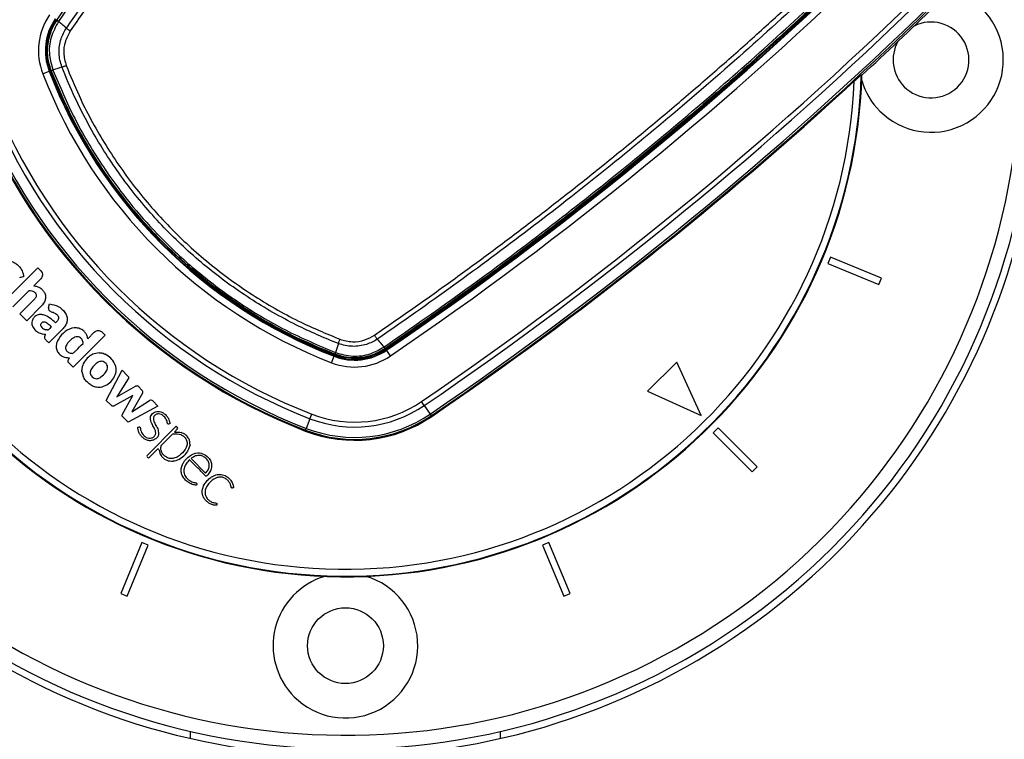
# Model space of a CAD drawing. Header units: millimetres. Extents: x 38476 to 443956, y 24059 to 406945.
# Tile 29 of 75: x 88360 to 95507, y 238027 to 243249. Entities that reach past the tile are written whole.
import ezdxf

# ---------------------------------------------------------------- set-up
doc = ezdxf.new("R2010")
doc.units = ezdxf.units.MM
doc.layers.add('COMPONENT_GEOMETRY', color=7, linetype='Continuous')
doc.styles.add('SLDTEXTSTYLE1', font='TXT', dxfattribs={"width": 0.75})
doc.dimstyles.new('SLDDIMSTYLE0', dxfattribs={"dimtxt": 2500, "dimasz": 165.1, "dimexe": 0, "dimexo": 0.0625, "dimgap": 625, "dimtad": 0, "dimtih": 1, "dimtoh": 1, "dimdec": 0, "dimlfac": 0.02, "dimrnd": 1e-09, "dimzin": 12, "dimdsep": 46, "dimtxsty": 'SLDTEXTSTYLE1', "dimsah": 1, "dimcen": 0.09, "dimadec": 0, "dimazin": 3, "dimtfac": 1, "dimtdec": 0, "dimtofl": 0, "dimtmove": 0, "dimatfit": 3, "dimfxl": 1, "dimfrac": 2, "dimtolj": 1, "dimtzin": 12, "dimarcsym": 0})

# ---------------------------------------------------------------- blocks, each defined once
blk = doc.blocks.new('_D_2')
at = {"layer": 'COMPONENT_GEOMETRY', "color": 7, "ltscale": 50}
for p, q in [((240160.5, 319828.1), (240160.5, 204975.3)), ((68024.7, 220333.8), (68024.7, 204975.3)), ((68024.7, 205134.1), (150398.2, 205134.1)), ((240160.5, 205134.1), (157787, 205134.1))]:
    blk.add_line(p, q, dxfattribs=at)
for points in [[(68024.7, 205134.1), (68189.8, 205108.7), (68189.8, 205159.5)], [(240160.5, 205134.1), (239995.4, 205159.5), (239995.4, 205108.7)]]:
    blk.add_solid(points, dxfattribs=at)
at = {"layer": 'COMPONENT_GEOMETRY', "color": 7, "ltscale": 50, "insert": (150398.2, 206372.4), "char_height": 2500, "attachment_point": 1, "style": 'SLDTEXTSTYLE1'}
blk.add_mtext('3443', dxfattribs=at)

msp = doc.modelspace()

# ---------------------------------------------------------------- linework, layer by layer
at = {"color": 7, "linetype": 'Continuous', "lineweight": 25, "ltscale": 50}
for p, q in [((88631.72, 243246.42), (88628.66, 243248.51)), ((88631.57, 243246.19), (88631.72, 243246.42)), ((88641.65, 243235.96), (88641.51, 243235.76)), ((88527.78, 242856.39), (88574.41, 242874.42)), ((88578.49, 242876), (88574.41, 242874.42)), ((88589.28, 242880.17), (88586.12, 242878.95)), ((88589.4, 242879.86), (88589.28, 242880.17)), ((88601.61, 242883.9), (88601.78, 242883.44)), ((88601.78, 242883.44), (88601.78, 242883.44)), ((94473.08, 242845.82), (94468.71, 242847.8)), ((94245.03, 241525.53), (94225.89, 241479.33)), ((94225.89, 241479.33), (94595.45, 241326.26)), ((94614.58, 241372.45), (94245.03, 241525.53)), ((88259.97, 241215.43), (88492.12, 241447.58)), ((88492.12, 241447.58), (88513.38, 241426.33)), ((88513.38, 241369.09), (88462.06, 241317.77)), ((94595.45, 241326.26), (94614.58, 241372.45)), ((88428.91, 241284.62), (88309.85, 241165.56)), ((88361.34, 241114.06), (88467.38, 241220.1)), ((88517.26, 241170.23), (88411.22, 241064.19)), ((88570.36, 241161.22), (88576.94, 241185.84)), ((88411.22, 241064.19), (88361.34, 241114.06)), ((88675.9, 241008.03), (88571.64, 240903.77)), ((88901.92, 240980.8), (88854.66, 240933.54)), ((88958.91, 240980.8), (88980.3, 240959.41)), ((88980.3, 240959.41), (88748.15, 240727.26)), ((90651.54, 240833.69), (90651.54, 240833.69)), ((90651.54, 240833.69), (90651.99, 240833.52)), ((91003.85, 240873.42), (91004.05, 240873.56)), ((91014.51, 240863.63), (91014.29, 240863.48)), ((91014.51, 240863.63), (91016.6, 240860.57)), ((91021.2, 240853.81), (91023.67, 240850.19)), ((91051.82, 240808.88), (91023.67, 240850.19)), ((88713.4, 240778.75), (88722.24, 240795.33)), ((88968.43, 240826.16), (88961.97, 240828.02)), ((90624.48, 240759.69), (90642.51, 240806.32)), ((90644.09, 240810.4), (90642.51, 240806.32)), ((90648.26, 240821.19), (90647.04, 240818.03)), ((90648.26, 240821.19), (90647.95, 240821.31)), ((93128.88, 240764.6), (92916.75, 240552.47)), ((93305.66, 240375.69), (93128.88, 240764.6)), ((88748.15, 240727.26), (88717.25, 240758.15)), ((88811.63, 240696.81), (88821.02, 240661.31)), ((88988.68, 240486.72), (89103.73, 240705.4)), ((89103.73, 240705.4), (89143.63, 240665.49)), ((89148.78, 240642.97), (89064.8, 240512.31)), ((89064.8, 240512.31), (89201.1, 240588.53)), ((89224.07, 240585.35), (89247.91, 240561.51)), ((92916.75, 240552.47), (93305.66, 240375.69)), ((89027.31, 240448.1), (88988.68, 240486.72)), ((89181.46, 240521.48), (89046.29, 240445.85)), ((89105.5, 240386.64), (89181.46, 240521.48)), ((89250.96, 240538.39), (89173.1, 240403.33)), ((89173.1, 240403.33), (89303.26, 240484.78)), ((89326.99, 240482.08), (89364.17, 240444.9)), ((91297.1, 240449.01), (91277.18, 240478.22)), ((89364.17, 240444.9), (89146.69, 240328.72)), ((91297.1, 240449.01), (91339.36, 240387)), ((89146.69, 240328.72), (89106.14, 240369.27)), ((90467.39, 240353.5), (90440.32, 240283.5)), ((90467.39, 240353.5), (90480.15, 240386.47)), ((91339.36, 240387), (91347.59, 240374.92)), ((91347.59, 240374.92), (91351.07, 240369.82)), ((89496.99, 240298.96), (89285.17, 240087.14)), ((89504.27, 240276.43), (89483.08, 240255.24)), ((89496.99, 240298.96), (89504.27, 240291.68)), ((90435.05, 240269.87), (90432.83, 240264.12)), ((90435.05, 240269.87), (90440.32, 240283.5)), ((93429.4, 240287.3), (93394.05, 240251.94)), ((93712.25, 240004.46), (93429.4, 240287.3)), ((89467.14, 240239.3), (89387.37, 240159.53)), ((89483.08, 240255.24), (89482.81, 240255.19)), ((93394.05, 240251.94), (93676.89, 239969.1)), ((89357.24, 240129.39), (89294.99, 240067.15)), ((89285.17, 240076.96), (89294.99, 240067.15)), ((89515.44, 240058.09), (89550.69, 240084.67)), ((89603.82, 240064.03), (89709.86, 239957.99)), ((93676.89, 239969.1), (93712.25, 240004.46)), ((89247.43, 239455.45), (89094.35, 239085.9)), ((89140.55, 239066.77), (89293.62, 239436.32)), ((89293.62, 239436.32), (89247.43, 239455.45)), ((92202.01, 239455.45), (92155.82, 239436.32)), ((92155.82, 239436.32), (92308.89, 239066.77)), ((92355.09, 239085.9), (92202.01, 239455.45)), ((89094.35, 239085.9), (89140.55, 239066.77)), ((92308.89, 239066.77), (92355.09, 239085.9)), ((89599.72, 238033.53), (89599.72, 238084.83)), ((91849.72, 238033.53), (91849.72, 238084.83))]:
    msp.add_line(p, q, dxfattribs=at)
at = {"color": 7, "linetype": 'Continuous', "lineweight": 25, "ltscale": 50, "flags": 128}
for points in [[(88667.18, 242905.43), (88670.31, 242906.49), (88673.7, 242907.68), (88677.34, 242908.97), (88681.18, 242910.35), (88685.21, 242911.82), (88689.38, 242913.37), (88693.65, 242914.97), (88697.99, 242916.61)], [(88667.18, 242905.43), (88643.95, 242897.62), (88614.15, 242887.6), (88601.78, 242883.44)], [(90673.52, 240899.09), (90674.59, 240902.21), (90675.77, 240905.61), (90677.06, 240909.25), (90678.44, 240913.09), (90679.91, 240917.12), (90681.46, 240921.29), (90683.06, 240925.56), (90684.7, 240929.9)], [(90673.52, 240899.09), (90670.98, 240891.53), (90656.17, 240847.48), (90651.54, 240833.69)]]:
    msp.add_lwpolyline(points, dxfattribs=at)
at = {"color": 7, "linetype": 'Continuous', "lineweight": 25, "ltscale": 2500}
msp.add_circle((90724.72, 238706.63), 275, dxfattribs=at)
for centre, radius, start, end in [((90724.72, 242956.63), 5050, 90, 24.573232), ((90724.72, 242956.63), 5000, 65.640303, 24.359697), ((90724.72, 242956.63), 4900, 66.081397, 23.918603), ((90724.72, 242956.63), 3750, 91.693338, 358.306662), ((90724.72, 242956.63), 3745.57, 91.664902, 358.335098), ((90724.72, 242956.63), 3695.6, 92.389452, 357.610548), ((76134.45, 262696.25), 26424.89, 304.276455, 314.280917), ((76134.45, 262696.25), 26433.07, 304.276455, 314.280917), ((76134.45, 262696.25), 26437.45, 304.276455, 314.280917), ((76134.45, 262696.25), 26487.44, 304.276455, 314.280917), ((76134.45, 262696.25), 26887.6, 304.276455, 314.280917), ((76134.45, 262696.25), 26922.95, 304.276455, 314.280917), ((94974.72, 242956.63), 525, 225, 75.625875), ((76134.45, 262696.25), 26998, 304.276455, 314.280917), ((76134.45, 262696.25), 27012.61, 304.276455, 314.280917), ((76134.45, 262696.25), 27024.89, 312.733, 314.280917), ((88959.19, 243023.23), 462.55, 145.723545, 201.143174), ((88959.19, 243023.23), 412.56, 145.723545, 201.143174), ((88959.19, 243023.23), 408.18, 145.723545, 201.143174), ((88959.19, 243023.23), 400, 145.723545, 201.143174), ((88656.26, 243259.77), 27.94, 208.537076, 238.456337), ((94974.72, 242956.63), 275, 225, 116.489661), ((94974.72, 242956.63), 275, 150.839535, 225), ((91946.69, 244178.6), 3665.67, 201.143174, 248.856826), ((91946.69, 244178.6), 3615.68, 201.143174, 248.856826), ((91946.69, 244178.6), 3611.3, 201.143174, 248.856826), ((91946.69, 244178.6), 3603.13, 201.143174, 248.856826), ((88576.18, 242945.79), 66.91, 281.290632, 292.336509), ((76134.45, 262696.25), 27018.78, 304.276455, 312.583562), ((94974.72, 242956.63), 525, 196.639929, 225), ((91946.69, 244178.6), 4101.18, 201.143174, 248.856826), ((91946.69, 244178.6), 4065.83, 201.143174, 248.856826), ((91946.69, 244178.6), 4197.01, 201.143174, 248.856826), ((91946.69, 244178.6), 4190.84, 201.143174, 248.856826), ((91946.69, 244178.6), 4176.23, 201.143174, 248.856826), ((90791.32, 241191.1), 412.56, 248.856826, 304.276455), ((90791.32, 241191.1), 408.18, 248.856826, 304.276455), ((90791.32, 241191.1), 400, 248.856826, 304.276455), ((91027.86, 240888.17), 27.94, 211.543663, 241.462924), ((90791.32, 241191.1), 462.55, 248.856826, 304.276455), ((90713.88, 240808.09), 66.91, 157.663457, 168.709671), ((89210.48, 240571.76), 19.22, 45, 119.215017), ((89234.36, 240547.96), 19.16, 330.036114, 45), ((89313.43, 240468.52), 19.18, 45, 122.034774), ((90791.32, 241191.1), 862.7, 248.856826, 304.276455), ((90791.32, 241191.1), 898.06, 248.856826, 304.276455), ((90791.32, 241191.1), 993.89, 248.856826, 304.276455), ((90791.32, 241191.1), 987.72, 248.856826, 304.276455), ((90791.32, 241191.1), 973.1, 248.856826, 304.276455), ((89496.64, 240284.05), 10.79, 315, 45), ((89478.84, 240227.6), 16.54, 97.087892, 135), ((89363.85, 240122.78), 9.35, 9.055568, 135), ((89290.26, 240082.05), 7.19, 135, 225), ((90724.72, 238706.63), 525, 106.639929, 225), ((90724.72, 238706.63), 525, 225, 73.360071)]:
    msp.add_arc(centre, radius, start, end, dxfattribs=at)
at = {"color": 7, "linetype": 'Continuous', "lineweight": 25, "ltscale": 50}
for points, knots in [([(88631.72, 243246.42), (88770.3, 243445.68), (89047.45, 243844.19), (89483.75, 244427.44), (89934.42, 244999.09), (90390.39, 245545.67), (90850.51, 246068.32), (91235.55, 246484.87), (91472.08, 246729.43), (91550.9, 246810.92)], [0, 0, 0, 0, 0.1582174, 0.3164344, 0.4740123, 0.6315899, 0.7789697, 0.9263494, 1, 1, 1, 1]), ([(91561.59, 246801.25), (91482.75, 246719.74), (91246.15, 246475.12), (90861.01, 246058.47), (90400.77, 245535.69), (89944.68, 244988.99), (89493.88, 244417.22), (89057.48, 243833.85), (88780.26, 243435.25), (88641.65, 243235.96)], [0, 0, 0, 0, 0.0736516, 0.221033, 0.3684144, 0.5259923, 0.6835704, 0.841785, 1, 1, 1, 1]), ([(88699.37, 243187.68), (88763.53, 243280.66), (88956.08, 243559.7), (89287.83, 244018.04), (89708.81, 244570.97), (90154.29, 245124.98), (90625.69, 245679.21), (91111.86, 246222.3), (91448.7, 246573.36), (91617.11, 246748.89)], [0, 0, 0, 0, 0.0737204, 0.2212407, 0.3687607, 0.5262463, 0.6837317, 0.8418658, 1, 1, 1, 1]), ([(91642.77, 246724.21), (91474.6, 246548.95), (91138.09, 246198.24), (90652.46, 245655.8), (90181.38, 245102.06), (89736.34, 244548.72), (89315.62, 243996.29), (88984.11, 243538.45), (88791.64, 243259.64), (88727.52, 243166.76)], [0, 0, 0, 0, 0.1580519, 0.316267, 0.4736721, 0.6312373, 0.7786933, 0.9262788, 1, 1, 1, 1]), ([(90934.85, 240959.43), (91027.74, 241023.53), (91213.52, 241151.73), (91489.31, 241348.66), (91762.99, 241548.98), (92034.29, 241753.01), (92309.13, 241965.2), (92587.2, 242185.77), (92868.27, 242415), (93146.41, 242648.19), (93421.76, 242885.49), (93694.23, 243126.81), (93963.68, 243372.22), (94230.14, 243621.13), (94404.91, 243790.16), (94492.3, 243874.68)], [0, 0, 0, 0, 0.0737191, 0.1474391, 0.2211751, 0.2949595, 0.3687601, 0.447453, 0.5261658, 0.6049384, 0.6837311, 0.7627473, 0.841784, 0.9208818, 1, 1, 1, 1]), ([(94516.98, 243849.02), (94341.45, 243680.6), (93990.39, 243343.77), (93447.3, 242857.6), (92893.07, 242386.2), (92339.06, 241940.72), (91786.13, 241519.74), (91327.79, 241187.99), (91048.75, 240995.44), (90955.77, 240931.28)], [0, 0, 0, 0, 0.1581341, 0.3162683, 0.4737536, 0.6312392, 0.7787592, 0.9262795, 1, 1, 1, 1]), ([(91004.05, 240873.56), (91203.34, 241012.17), (91601.94, 241289.39), (92185.31, 241725.79), (92757.08, 242176.59), (93303.79, 242632.68), (93826.56, 243092.92), (94243.21, 243478.06), (94487.83, 243714.66), (94569.34, 243793.5)], [0, 0, 0, 0, 0.158215, 0.3164296, 0.4740077, 0.6315856, 0.778967, 0.9263484, 1, 1, 1, 1]), ([(94579.01, 243782.8), (94497.52, 243703.99), (94252.96, 243467.45), (93836.41, 243082.41), (93313.76, 242622.3), (92767.18, 242166.33), (92195.53, 241715.65), (91612.28, 241279.36), (91213.77, 241002.21), (91014.51, 240863.63)], [0, 0, 0, 0, 0.0736506, 0.2210303, 0.3684101, 0.5259877, 0.6835656, 0.8417826, 1, 1, 1, 1]), ([(88589.28, 242880.17), (88583.2, 242898.08), (88570.92, 242934.27), (88562.21, 242994.09), (88562.28, 243058.26), (88574.01, 243124.21), (88596.23, 243188.41), (88619.67, 243226.75), (88631.57, 243246.2)], [0, 0, 0, 0, 0.1478184, 0.2987744, 0.4711126, 0.6484725, 0.8216941, 1, 1, 1, 1]), ([(88641.52, 243235.76), (88621.06, 243197.84), (88580.16, 243122.03), (88569.14, 242995.81), (88591.36, 242919.2), (88601.61, 242883.9)], [0, 0, 0, 0, 0.3504427, 0.7006561, 1, 1, 1, 1]), ([(88641.52, 243235.76), (88639.93, 243237.09), (88636.76, 243239.77), (88633.6, 243242.83), (88631.65, 243245.13), (88631.6, 243245.84), (88631.57, 243246.2)], [0, 0, 0, 0, 0.25, 0.5, 0.75, 1, 1, 1, 1]), ([(88699.37, 243187.68), (88688.05, 243197.09), (88668.77, 243213.12), (88649.48, 243229.14), (88641.52, 243235.76)], [0, 0, 0, 0, 0.5869321, 1, 1, 1, 1]), ([(88667.18, 242905.43), (88667.18, 242905.43), (88654.62, 242937.88), (88640.76, 243006.94), (88654.87, 243105.69), (88682.95, 243163.45), (88699.37, 243187.68), (88699.37, 243187.68)], [0, 0, 0, 0, 0.0000116, 0.3543766, 0.7011241, 0.999994, 1, 1, 1, 1]), ([(88727.52, 243166.76), (88712.86, 243140), (88685.74, 243090.51), (88674.88, 243001.73), (88689.84, 242946.63), (88697.99, 242916.61)], [0, 0, 0, 0, 0.3490975, 0.645457, 1, 1, 1, 1]), ([(88697.99, 242916.61), (88727.99, 242843.12), (88806.75, 242650.15), (88968.58, 242352.43), (89188.75, 242032.58), (89443.58, 241739.25), (89730.17, 241476.85), (90044.21, 241248.53), (90363.55, 241063.65), (90583.72, 240971.96), (90684.7, 240929.9)], [0, 0, 0, 0, 0.0823547, 0.2162488, 0.3505699, 0.4844611, 0.6183469, 0.7526626, 0.8865511, 1, 1, 1, 1]), ([(88601.78, 242883.44), (88598.43, 242882.33), (88592.41, 242880.32), (88589.77, 242879.74), (88589.46, 242879.84), (88589.4, 242879.86)], [0, 0, 0, 0, 0.499354, 0.8967246, 1, 1, 1, 1]), ([(90647.95, 240821.31), (90556.89, 240858.98), (90374.78, 240934.34), (90111.94, 241076.63), (89858.77, 241240.4), (89610.69, 241432.93), (89380.25, 241646.94), (89173.79, 241876.02), (88996.27, 242108.86), (88840.26, 242351.92), (88701.65, 242608.44), (88626.82, 242789.39), (88589.4, 242879.86)], [0, 0, 0, 0, 0.0986454, 0.1972906, 0.2987577, 0.4002246, 0.5112333, 0.6130807, 0.7085349, 0.8039894, 0.9019945, 1, 1, 1, 1]), ([(88601.78, 242883.44), (88651.73, 242765.38), (88751.76, 242528.9), (88948.73, 242197.15), (89161.28, 241908.43), (89389.3, 241655.83), (89641.74, 241420.98), (89942.91, 241195), (90284.96, 240989.25), (90529.47, 240885.49), (90651.54, 240833.69)], [0, 0, 0, 0, 0.1288476, 0.2580722, 0.3869173, 0.4887719, 0.5997883, 0.7330512, 0.8667343, 1, 1, 1, 1]), ([(90673.52, 240899.09), (90673.52, 240899.09), (90570.52, 240938.77), (90349.86, 241035.87), (90026.7, 241220.64), (89709.84, 241451.83), (89420.36, 241716.66), (89163.15, 242012.92), (88940.27, 242335.68), (88778.31, 242636.84), (88695.98, 242830.66), (88667.18, 242905.43), (88667.18, 242905.43)], [0, 0, 0, 0, 0.000001, 0.113448, 0.2473372, 0.3816526, 0.5155393, 0.6494313, 0.7837521, 0.9176468, 0.9999989, 1, 1, 1, 1]), ([(94417.11, 242802.55), (94424.99, 242809.76), (94438.24, 242821.86), (94453.98, 242835.85), (94463.19, 242843.76), (94467.78, 242847.43), (94468.44, 242847.7), (94468.71, 242847.8)], [0, 0, 0, 0, 0.3457648, 0.5808804, 0.7587515, 0.9025013, 1, 1, 1, 1]), ([(88174, 241387.04), (88176.9, 241384.62), (88182.66, 241379.8), (88186.58, 241366.5), (88190.97, 241351.82), (88199.82, 241336.53), (88210.3, 241326.76), (88219.54, 241322.06), (88225.91, 241320.88), (88231.36, 241321.26), (88236.51, 241323.15), (88240.92, 241326.63), (88244.06, 241331.39), (88245.36, 241337.93), (88244.27, 241345.47), (88238.84, 241360.22), (88230.15, 241376), (88221.16, 241394.06), (88213.71, 241412.2), (88211.71, 241434.29), (88218.79, 241456.79), (88230.64, 241474.22), (88247.28, 241487.65), (88269.62, 241496.5), (88296.57, 241496.51), (88323.69, 241485.84), (88346.96, 241468.67), (88367.26, 241446.09), (88379.9, 241423.71), (88385.16, 241406.65), (88386.94, 241398.15), (88387.61, 241392.45), (88388.41, 241387.83), (88388.58, 241384.76), (88388.37, 241383.53), (88388.19, 241383.11), (88388.05, 241382.9), (88387.84, 241382.74), (88387.49, 241382.59), (88386.8, 241382.41), (88385.78, 241382.25), (88384.83, 241382.14), (88384.25, 241382.06), (88384.05, 241382.03), (88383.98, 241382.02), (88383.95, 241382.01), (88383.94, 241382.01), (88383.93, 241382.01), (88383.93, 241382.01), (88383.93, 241382.01), (88378.75, 241380.88), (88370.57, 241379.09), (88362.4, 241377.31), (88359.41, 241376.66)], [0, 0, 0, 0, 0.0214168, 0.042498, 0.0779873, 0.1108666, 0.1433532, 0.1595731, 0.1701619, 0.1805249, 0.190826, 0.2014756, 0.2125345, 0.2231277, 0.2393474, 0.255952, 0.3140592, 0.3433713, 0.3728465, 0.427443, 0.4673803, 0.507386, 0.5478555, 0.5894217, 0.6443479, 0.6993814, 0.7555538, 0.8104517, 0.8743353, 0.9024753, 0.9135394, 0.9246215, 0.9357005, 0.9407064, 0.9423426, 0.9428693, 0.9433362, 0.9437816, 0.9443627, 0.9455127, 0.9479634, 0.9502905, 0.9510776, 0.9513525, 0.9514575, 0.9515004, 0.9515187, 0.9515266, 0.95153, 0.9515315, 0.9515327, 0.9822733, 1, 1, 1, 1]), ([(88513.38, 241426.33), (88517.09, 241421.51), (88524.39, 241412.04), (88526.06, 241395.09), (88522.36, 241380.1), (88516.41, 241372.8), (88513.38, 241369.09)], [0, 0, 0, 0, 0.2837048, 0.5579166, 0.7750255, 1, 1, 1, 1]), ([(88428.91, 241284.62), (88435.66, 241283.89), (88448.14, 241282.54), (88463.36, 241275.31), (88474, 241266.16), (88479.79, 241256.55), (88481.25, 241246.35), (88479.67, 241236.52), (88474.14, 241227.65), (88469.52, 241222.49), (88467.38, 241220.1)], [0, 0, 0, 0, 0.2007503, 0.3713531, 0.4912669, 0.6152038, 0.6945963, 0.793687, 0.9045389, 1, 1, 1, 1]), ([(88462.06, 241317.77), (88470.6, 241316.81), (88487.64, 241314.89), (88510.68, 241302.65), (88529.94, 241285.61), (88544.17, 241263.79), (88549.76, 241238.34), (88544.84, 241203.76), (88528.29, 241183.63), (88517.26, 241170.23)], [0, 0, 0, 0, 0.1253612, 0.2501986, 0.3758609, 0.5010461, 0.6262994, 0.7511467, 1, 1, 1, 1]), ([(88570.36, 241161.22), (88569.92, 241158.97), (88569.05, 241154.49), (88570.15, 241147.62), (88573.09, 241141.43), (88582.18, 241131), (88603.11, 241126.31), (88623.45, 241115.98), (88636.74, 241103.16), (88642.37, 241091.37), (88642.11, 241079.21), (88636.17, 241064.25), (88626.9, 241055.71), (88620.56, 241049.88)], [0, 0, 0, 0, 0.0436933, 0.0870346, 0.1308048, 0.1738715, 0.3477028, 0.520641, 0.6094307, 0.6979038, 0.7620469, 0.8374717, 1, 1, 1, 1]), ([(88576.94, 241185.84), (88598.43, 241181.56), (88641.73, 241172.94), (88685.09, 241135.42), (88704.81, 241096.18), (88707.07, 241063.49), (88696.85, 241032.34), (88682.88, 241016.13), (88675.9, 241008.03)], [0, 0, 0, 0, 0.25137057, 0.50655449, 0.63031271, 0.7534146, 0.8768054, 1, 1, 1, 1]), ([(88620.56, 241049.88), (88607.42, 241061.28), (88581.15, 241084.06), (88542.4, 241105.87), (88507.44, 241111.5), (88481.14, 241104.78), (88460.96, 241087.06), (88449.76, 241066.02), (88447.23, 241045.43), (88452.89, 241022.47), (88468.29, 240998.22), (88494.4, 240978.39), (88521.67, 240968.56), (88539.72, 240966.82), (88547.66, 240966.05)], [0, 0, 0, 0, 0.1432446, 0.2863, 0.3585625, 0.4297302, 0.5016525, 0.5733303, 0.6211799, 0.6688828, 0.7652225, 0.8510936, 0.9344254, 1, 1, 1, 1]), ([(88590.94, 241020.26), (88582.09, 241028.51), (88569.73, 241040.01), (88551.14, 241050.66), (88539.76, 241054.53), (88530.08, 241054.46), (88523.04, 241051.67), (88517.23, 241046.9), (88512.98, 241040.85), (88511.15, 241033.86), (88513.1, 241024.81), (88520.6, 241014.93), (88532.31, 241004.6), (88542.62, 241000.95), (88547.77, 240999.12)], [0, 0, 0, 0, 0.2353455, 0.3283824, 0.4176232, 0.4665966, 0.5143676, 0.5625721, 0.6119275, 0.6567477, 0.6994067, 0.7879811, 0.8941275, 1, 1, 1, 1]), ([(88590.94, 241020.26), (88586.73, 241016.24), (88579.19, 241009.05), (88571.76, 240998.48), (88563.78, 240996.72), (88556.8, 240997.27), (88551.39, 240998.38), (88547.77, 240999.12)], [0, 0, 0, 0, 0.3363517, 0.6023432, 0.6851511, 0.7895696, 1, 1, 1, 1]), ([(88854.66, 240933.54), (88852.94, 240942.3), (88849.67, 240958.98), (88836.59, 240980.22), (88816.81, 240998.52), (88789.23, 241010.89), (88743.25, 241015.37), (88687.6, 240989.59), (88647.95, 240945.28), (88626.4, 240903.02), (88623.78, 240868.91), (88633.25, 240838.38), (88654.74, 240813.96), (88685.48, 240796.78), (88710.07, 240795.81), (88722.24, 240795.33)], [0, 0, 0, 0, 0.0552585, 0.1050842, 0.1523526, 0.2214673, 0.2892246, 0.4347719, 0.5810972, 0.654681, 0.7261428, 0.7883992, 0.8484646, 0.9249702, 1, 1, 1, 1]), ([(88901.92, 240980.8), (88906.72, 240984.49), (88916.15, 240991.76), (88933.03, 240993.42), (88947.94, 240989.74), (88955.21, 240983.81), (88958.91, 240980.8)], [0, 0, 0, 0, 0.2837048, 0.5579166, 0.7750255, 1, 1, 1, 1]), ([(88547.66, 240966.05), (88545.99, 240962.59), (88542.25, 240954.91), (88538.7, 240943.81), (88542.4, 240933.94), (88548.27, 240926.93), (88558.42, 240916.89), (88566.32, 240909.05), (88571.64, 240903.77)], [0, 0, 0, 0, 0.1538082, 0.3425052, 0.4333459, 0.5586199, 0.7027663, 1, 1, 1, 1]), ([(88820.39, 240899.27), (88820.25, 240903.77), (88819.97, 240912.78), (88814.9, 240925.48), (88806.85, 240936.4), (88795, 240945.67), (88778.69, 240949.79), (88754.3, 240944.1), (88727.26, 240924.05), (88705.75, 240900.02), (88693.54, 240878.15), (88693.16, 240867.74), (88692.97, 240862.61)], [0, 0, 0, 0, 0.0670349, 0.1338598, 0.2006951, 0.268057, 0.3552594, 0.4417215, 0.633831, 0.8463, 0.9244148, 1, 1, 1, 1]), ([(90955.77, 240931.28), (90955.77, 240931.27), (90931.62, 240914.91), (90873.95, 240886.84), (90775.22, 240872.65), (90706.06, 240886.49), (90673.52, 240899.09), (90673.52, 240899.09)], [0, 0, 0, 0, 0.000006, 0.2979861, 0.6446864, 0.9999898, 1, 1, 1, 1]), ([(90684.7, 240929.9), (90714.8, 240921.75), (90774.25, 240905.66), (90863.35, 240919), (90912.26, 240946.65), (90934.85, 240959.43)], [0, 0, 0, 0, 0.3554803, 0.7022013, 1, 1, 1, 1]), ([(90955.77, 240931.28), (90954.25, 240933.15), (90951.2, 240936.9), (90945.95, 240943.83), (90940.44, 240951.39), (90936.72, 240956.75), (90934.85, 240959.43)], [0, 0, 0, 0, 0.24999973, 0.49999964, 0.74999974, 1, 1, 1, 1]), ([(90955.77, 240931.28), (90965.18, 240919.96), (90981.21, 240900.68), (90997.23, 240881.39), (91003.85, 240873.42)], [0, 0, 0, 0, 0.5869481, 1, 1, 1, 1]), ([(88692.97, 240862.61), (88694.01, 240858.69), (88696.11, 240850.69), (88704.67, 240841.25), (88714.78, 240834.03), (88725.72, 240829.69), (88736.22, 240827.6), (88747.91, 240826.72), (88758.45, 240837.36), (88782.17, 240861.01), (88803.55, 240882.41), (88820.39, 240899.27)], [0, 0, 0, 0, 0.0697682, 0.1420933, 0.215677, 0.285558, 0.3440214, 0.4047267, 0.4769931, 0.5880132, 1, 1, 1, 1]), ([(90651.54, 240833.69), (90650.42, 240830.34), (90648.41, 240824.31), (90647.83, 240821.67), (90647.93, 240821.37), (90647.95, 240821.31)], [0, 0, 0, 0, 0.4993435, 0.8969469, 1, 1, 1, 1]), ([(91014.29, 240863.48), (91014.09, 240863.34), (90998.16, 240852.49), (90964.49, 240833.01), (90908.2, 240810.61), (90845.58, 240796.43), (90779.1, 240793.01), (90712.03, 240800.11), (90669.72, 240814.09), (90648.26, 240821.19)], [0, 0, 0, 0, 0.0018389, 0.1511908, 0.3037565, 0.4753446, 0.6518807, 0.8234565, 1, 1, 1, 1]), ([(90651.99, 240833.52), (90693.35, 240822.1), (90776.1, 240799.27), (90901.57, 240816.55), (90971.39, 240855.38), (91003.85, 240873.43)], [0, 0, 0, 0, 0.348471, 0.6971509, 1, 1, 1, 1]), ([(91014.29, 240863.48), (91013.44, 240863.78), (91012.49, 240864.12), (91010.03, 240866.51), (91008.02, 240868.56), (91005.66, 240871.31), (91003.85, 240873.43)], [0, 0, 0, 0, 0.4990148, 0.5564186, 0.6591898, 1, 1, 1, 1]), ([(88717.25, 240758.15), (88715.75, 240759.86), (88712.93, 240763.06), (88711.17, 240768.76), (88711.46, 240774.11), (88712.73, 240777.16), (88713.4, 240778.75)], [0, 0, 0, 0, 0.2994044, 0.5632361, 0.7711926, 1, 1, 1, 1]), ([(88936.96, 240831.3), (88921.08, 240829.04), (88888.76, 240824.43), (88848.65, 240793.96), (88819.58, 240754.3), (88811.18, 240721.64), (88811.21, 240705.66), (88811.21, 240705.55)], [0, 0, 0, 0, 0.2446867, 0.4982135, 0.7526774, 0.9982384, 1, 1, 1, 1]), ([(88871.76, 240602.08), (88881.63, 240596.66), (88901.22, 240585.91), (88939.59, 240579.6), (88982.84, 240590.65), (89022.81, 240619.83), (89051.94, 240659.83), (89064.27, 240708.08), (89052.09, 240755.59), (89023.16, 240795.68), (88995.29, 240812.64), (88981.04, 240821.32)], [0, 0, 0, 0, 0.0831238, 0.1648545, 0.2820048, 0.4036087, 0.5253162, 0.6428433, 0.7599763, 0.8772708, 1, 1, 1, 1]), ([(88956.83, 240769.85), (88947.24, 240768.4), (88927.45, 240765.39), (88902.68, 240742.54), (88883.62, 240721.75), (88873.44, 240700.51), (88871.44, 240684.81), (88876.46, 240669.4), (88883.35, 240661.46), (88886.84, 240657.44)], [0, 0, 0, 0, 0.1779781, 0.3670992, 0.6115682, 0.7063669, 0.8042282, 0.9007555, 1, 1, 1, 1]), ([(88886.84, 240657.44), (88891.5, 240653.47), (88900.77, 240645.56), (88917.2, 240642.46), (88930.58, 240645.48), (88940.99, 240650.27), (88959.99, 240662.86), (88978.99, 240679.91), (88993.61, 240702.67), (88999.72, 240719.58), (88997.86, 240737.83), (88988.37, 240753.47), (88974.46, 240765.82), (88962.64, 240768.52), (88956.83, 240769.85)], [0, 0, 0, 0, 0.0814175, 0.1622418, 0.2132181, 0.2645333, 0.3156383, 0.5201357, 0.6013859, 0.6788432, 0.757651, 0.8389753, 0.9208885, 1, 1, 1, 1]), ([(88936.96, 240831.3), (88941.67, 240831.09), (88950.1, 240830.71), (88958.33, 240828.84), (88961.97, 240828.02)], [0, 0, 0, 0, 0.5583782, 1, 1, 1, 1]), ([(88968.43, 240826.16), (88970.8, 240825.36), (88975.07, 240823.92), (88979.2, 240822.12), (88981.04, 240821.32)], [0, 0, 0, 0, 0.5559527, 1, 1, 1, 1]), ([(88811.63, 240696.81), (88811.5, 240698.44), (88811.27, 240701.35), (88811.23, 240704.27), (88811.21, 240705.55)], [0, 0, 0, 0, 0.5595878, 1, 1, 1, 1]), ([(88871.76, 240602.08), (88859.92, 240611.31), (88838.93, 240627.68), (88826.46, 240651.09), (88821.02, 240661.31)], [0, 0, 0, 0, 0.5636446, 1, 1, 1, 1]), ([(89143.63, 240665.49), (89145.35, 240663.5), (89148.54, 240659.78), (89150.61, 240652.98), (89150.33, 240647.93), (89149.63, 240644.65), (89149.05, 240643.49), (89148.78, 240642.97)], [0, 0, 0, 0, 0.3177782, 0.5935368, 0.8415377, 0.9285408, 1, 1, 1, 1]), ([(89046.29, 240445.85), (89044.39, 240444.95), (89040.84, 240443.27), (89035.33, 240443.24), (89030.76, 240445.03), (89028.5, 240447.04), (89027.31, 240448.1)], [0, 0, 0, 0, 0.30200957, 0.56440716, 0.77093002, 1, 1, 1, 1]), ([(89331.59, 240198.54), (89323.76, 240196.25), (89308.38, 240191.76), (89284.32, 240196.62), (89263.03, 240207.83), (89244.81, 240224.17), (89230.5, 240243.75), (89222.8, 240261.71), (89219.53, 240275.27), (89218.52, 240282.86), (89217.7, 240287.76), (89217.45, 240290.2), (89217.6, 240291.21), (89217.69, 240291.49), (89217.85, 240291.66), (89218.43, 240291.98), (89220.51, 240292.22), (89224.69, 240293.07), (89229.58, 240294.28), (89233.1, 240292.36), (89234.57, 240290.67), (89235.68, 240288.2), (89236.14, 240285.7), (89236.37, 240283.67), (89236.47, 240282.78), (89236.52, 240282.39), (89236.54, 240282.23), (89236.55, 240282.15), (89236.55, 240282.12), (89236.55, 240282.11), (89236.55, 240282.1), (89236.55, 240282.1), (89238.13, 240269.07), (89247.52, 240243.44), (89272.15, 240219.32), (89297.46, 240210.9), (89317.54, 240212.26), (89335.42, 240221.77), (89348.18, 240238.75), (89347.66, 240260.28), (89338.47, 240284.05), (89322.15, 240311.82), (89308.46, 240341.48), (89309.37, 240368.55), (89317.99, 240385.2), (89330.82, 240397.09), (89346.42, 240404.79), (89364.78, 240407.53), (89384.13, 240404.28), (89402.3, 240395.62), (89417.63, 240383.68), (89432.02, 240368.08), (89443.11, 240350.3), (89447.85, 240333.05), (89450.14, 240323.26), (89450.18, 240318.93), (89449.96, 240317.6), (89449.5, 240316.88), (89449.07, 240316.58), (89446.5, 240315.33), (89443.74, 240315.1), (89441.15, 240314.88)], [0, 0, 0, 0, 0.0342374, 0.0673255, 0.1012011, 0.1359257, 0.1705259, 0.2037156, 0.2183303, 0.2298149, 0.2362332, 0.2395696, 0.2401383, 0.2405684, 0.2408294, 0.241113, 0.2433571, 0.2495361, 0.2597281, 0.2630388, 0.2660662, 0.2691162, 0.274461, 0.2768192, 0.2778345, 0.2782747, 0.278467, 0.2785512, 0.2785883, 0.2786046, 0.2786117, 0.2786149, 0.2786173, 0.3344855, 0.3908105, 0.4187061, 0.4458261, 0.4740628, 0.5028123, 0.5310468, 0.5612268, 0.6108307, 0.6687899, 0.6966304, 0.7229048, 0.7463591, 0.7700558, 0.7959329, 0.8240663, 0.8522639, 0.8807999, 0.9062487, 0.9424683, 0.9684942, 0.982247, 0.9849149, 0.9869379, 0.9878633, 0.9884613, 0.9891621, 1, 1, 1, 1]), ([(89105.5, 240386.64), (89104.63, 240384.96), (89103, 240381.84), (89102.3, 240376.98), (89103.35, 240372.57), (89105.17, 240370.42), (89106.14, 240369.27)], [0, 0, 0, 0, 0.3000962, 0.5583466, 0.7630865, 1, 1, 1, 1]), ([(89441.15, 240314.88), (89440.61, 240314.76), (89439.58, 240314.53), (89438.06, 240314.68), (89436.53, 240315.29), (89435.06, 240316.58), (89431.31, 240322.63), (89431.1, 240334.2), (89425.32, 240346.79), (89418.04, 240359.05), (89406.62, 240371.84), (89389.54, 240384.24), (89371.24, 240388.96), (89357, 240387.21), (89347.4, 240383.39), (89339.24, 240377.31), (89331.98, 240367.64), (89329.34, 240352.95), (89334.61, 240330.41), (89349.19, 240304.36), (89368.15, 240272.16), (89367.58, 240247.1), (89367.29, 240234.58)], [0, 0, 0, 0, 0.0056644, 0.0106018, 0.0152204, 0.0222659, 0.0300237, 0.0869104, 0.1339745, 0.1696739, 0.2315654, 0.3067584, 0.3814534, 0.4165211, 0.4511605, 0.4851804, 0.518824, 0.5716431, 0.6303431, 0.750483, 0.8752347, 1, 1, 1, 1]), ([(89367.29, 240234.58), (89365.72, 240230.59), (89362.32, 240222), (89350.28, 240208.93), (89338.77, 240202.53), (89331.59, 240198.54)], [0, 0, 0, 0, 0.2450853, 0.5287763, 1, 1, 1, 1]), ([(89476.8, 240244.02), (89495.03, 240244.36), (89522.45, 240244.86), (89553.56, 240224.97), (89570.74, 240202.21), (89578.72, 240172.66), (89566.09, 240132.82), (89539.53, 240103.09), (89508.74, 240077.24), (89480.22, 240064.18), (89447.02, 240063.22), (89419.04, 240076.27), (89397.99, 240096.28), (89386.7, 240120.26), (89384.57, 240142.23), (89386.56, 240154.53), (89387.37, 240159.53)], [0, 0, 0, 0, 0.11987876, 0.18027427, 0.2418408, 0.31016416, 0.3779105, 0.51493625, 0.57381108, 0.64982682, 0.72250122, 0.79095427, 0.85316928, 0.91580282, 0.96584721, 1, 1, 1, 1]), ([(89482.81, 240255.19), (89492.2, 240256.15), (89508.89, 240257.87), (89525.23, 240254.25), (89532.38, 240252.66)], [0, 0, 0, 0, 0.5627226, 1, 1, 1, 1]), ([(89572.62, 240228.72), (89563.01, 240236.55), (89550.65, 240246.61), (89535.71, 240251.56), (89532.38, 240252.66)], [0, 0, 0, 0, 0.7776046, 1, 1, 1, 1]), ([(89572.62, 240228.72), (89573.91, 240227.34), (89576.22, 240224.87), (89578.32, 240222.22), (89579.24, 240221.05)], [0, 0, 0, 0, 0.5599628, 1, 1, 1, 1]), ([(89596.66, 240163.55), (89596.5, 240171.39), (89596.16, 240187.2), (89588.93, 240206.78), (89581.85, 240217.2), (89579.24, 240221.05)], [0, 0, 0, 0, 0.38251097, 0.77194597, 1, 1, 1, 1]), ([(89373.08, 240124.26), (89374.01, 240118.59), (89375.59, 240108.9), (89381.51, 240093.73), (89391.71, 240078.6), (89406.97, 240062.75), (89434.62, 240046.81), (89458.59, 240045.56), (89474.62, 240044.73)], [0, 0, 0, 0, 0.1208704, 0.2065795, 0.3411145, 0.5030267, 0.6676895, 1, 1, 1, 1]), ([(89596.66, 240163.55), (89591.7, 240147.17), (89582.61, 240117.12), (89560.67, 240094.82), (89550.69, 240084.67)], [0, 0, 0, 0, 0.5450957, 1, 1, 1, 1]), ([(89515.44, 240058.09), (89508.19, 240054.52), (89495.2, 240048.11), (89480.93, 240045.76), (89474.62, 240044.73)], [0, 0, 0, 0, 0.5577141, 1, 1, 1, 1]), ([(89552.35, 239920.27), (89546.76, 239929.04), (89535.82, 239946.2), (89531.02, 239976.66), (89535.07, 240006.83), (89552.78, 240045.34), (89589.26, 240086.08), (89646.97, 240110.85), (89701.08, 240097.79), (89734.59, 240069.8), (89749.53, 240041.32), (89753.54, 240021.09), (89753.65, 240000.47), (89747.92, 239979.32), (89736.72, 239959.74), (89727.8, 239948.5), (89721.1, 239940.52), (89716.71, 239937.31), (89713.14, 239936.92), (89710.8, 239937.59), (89706.77, 239940.91), (89698.28, 239948.7), (89687.44, 239960.97), (89671.66, 239976.48), (89654.49, 239993.76), (89634.68, 240013.53), (89614.89, 240033.33), (89601.06, 240047.16), (89593.83, 240054.38), (89593.2, 240055.02)], [0, 0, 0, 0, 0.04695657, 0.09180426, 0.13694043, 0.18384628, 0.28279434, 0.38055943, 0.45231586, 0.52483629, 0.57288592, 0.59566779, 0.61818454, 0.66632292, 0.69312735, 0.72056163, 0.73137419, 0.74091132, 0.74411301, 0.74741705, 0.75165774, 0.76765585, 0.80004795, 0.8259785, 0.86846697, 0.91095544, 0.9534439, 0.99593237, 1, 1, 1, 1]), ([(89593.2, 240055.02), (89584.61, 240045.7), (89567.55, 240027.18), (89552.49, 239996.44), (89550.22, 239968.29), (89555.57, 239948.77), (89566.29, 239929.09), (89581.93, 239912.26), (89601.1, 239899.97), (89616.91, 239892.95), (89629.75, 239890.48), (89638.96, 239888.91), (89643.31, 239886.34), (89645.24, 239883.93), (89645.53, 239881.51), (89645.45, 239878.28), (89644.64, 239875.64), (89644.81, 239873.2), (89644.72, 239872.48), (89644.53, 239872.11), (89644.15, 239871.92), (89643.55, 239871.76), (89642.35, 239871.63), (89640.64, 239871.64), (89639.02, 239871.72), (89638.04, 239871.78), (89637.69, 239871.8), (89637.57, 239871.8), (89637.52, 239871.8), (89637.5, 239871.8), (89637.49, 239871.8), (89637.49, 239871.8), (89637.49, 239871.8), (89631.9, 239871.94), (89620.73, 239873.73), (89599.72, 239881.44), (89574.99, 239895.37), (89559.9, 239911.97), (89552.35, 239920.27)], [0, 0, 0, 0, 0.107446, 0.2134965, 0.2834833, 0.3426088, 0.382602, 0.4732626, 0.5337414, 0.5753988, 0.6191231, 0.6448715, 0.6535661, 0.6615483, 0.6701227, 0.6735256, 0.6891145, 0.692959, 0.694192, 0.6952453, 0.6963063, 0.6977032, 0.7004944, 0.7065014, 0.7122562, 0.7142178, 0.7149063, 0.71517, 0.715278, 0.7153239, 0.7153438, 0.7153525, 0.7153563, 0.7153593, 0.7628265, 0.8103753, 0.9052287, 1, 1, 1, 1]), ([(89709.86, 239957.99), (89716.43, 239965.55), (89729.54, 239980.62), (89738.86, 240010.37), (89732.93, 240041.31), (89714.29, 240065.83), (89689.44, 240082.85), (89659.56, 240089.01), (89629.23, 240081.73), (89612.3, 240069.94), (89603.82, 240064.03)], [0, 0, 0, 0, 0.124213, 0.2477755, 0.3745381, 0.5018928, 0.6230192, 0.7437326, 0.8715695, 1, 1, 1, 1]), ([(89791, 239727.48), (89790.86, 239727.18), (89790.63, 239726.68), (89790.29, 239726.04), (89789.84, 239725.69), (89789.31, 239725.57), (89788.44, 239725.51), (89786.11, 239725.41), (89782.33, 239725.24), (89778.33, 239725.46), (89775.63, 239725.72), (89774.45, 239725.86), (89773.93, 239725.93), (89773.7, 239725.96), (89773.6, 239725.97), (89773.56, 239725.98), (89773.54, 239725.98), (89773.53, 239725.98), (89765.28, 239727.09), (89748.89, 239731.83), (89726.78, 239744.62), (89708.01, 239761.94), (89688.92, 239789.29), (89681.23, 239831.87), (89697.28, 239874.14), (89720.7, 239905.23), (89745.87, 239927.22), (89776.48, 239944.8), (89813.37, 239952.23), (89850.68, 239943.61), (89876.65, 239925.22), (89896.42, 239903.29), (89906.91, 239883.36), (89910.52, 239865.98), (89912.8, 239858.06), (89911.98, 239853.52), (89911.68, 239852.1), (89911.59, 239851.79), (89911.46, 239851.57), (89911.28, 239851.45), (89911.05, 239851.38), (89910.51, 239851.31), (89907.67, 239851.09), (89904.96, 239850.61), (89902.62, 239850.19)], [0, 0, 0, 0, 0.0019249, 0.0032044, 0.0041934, 0.0050938, 0.0063223, 0.0092656, 0.0186585, 0.0282728, 0.0325047, 0.0343668, 0.0351861, 0.0355466, 0.0357052, 0.0357749, 0.0358056, 0.0358192, 0.0358298, 0.0841279, 0.1335166, 0.1829999, 0.2312932, 0.3254466, 0.4198852, 0.4853038, 0.5504256, 0.6126085, 0.6886592, 0.7629738, 0.8282026, 0.8701548, 0.9342097, 0.955086, 0.9738142, 0.9807794, 0.9816128, 0.9822161, 0.9826717, 0.9830376, 0.9834756, 0.984049, 0.9861758, 1, 1, 1, 1]), ([(89902.62, 239850.19), (89901.78, 239850.24), (89900.26, 239850.32), (89898.26, 239851.18), (89896.6, 239852.77), (89895.49, 239855.21), (89894.17, 239862.32), (89892.19, 239872.31), (89885.98, 239886.67), (89876.11, 239901.79), (89862.18, 239914.4), (89845.58, 239924.68), (89826.94, 239930.35), (89804.76, 239929.73), (89768.81, 239918.7), (89735.34, 239890.29), (89710.35, 239851.51), (89703.17, 239819.6), (89709.9, 239791.51), (89722.45, 239771.54), (89736.75, 239758.39), (89746.88, 239752.3), (89754.04, 239748.84), (89761.88, 239745.7), (89773.56, 239741.85), (89784.2, 239742.99), (89789.53, 239740.57), (89790.84, 239739.36), (89791.55, 239737.62), (89792.07, 239734.87), (89792.12, 239731.35), (89791.35, 239728.69), (89791, 239727.48)], [0, 0, 0, 0, 0.0057269, 0.0103926, 0.0146353, 0.021189, 0.0284308, 0.0643201, 0.0908117, 0.1354382, 0.1873711, 0.2184204, 0.2692056, 0.3185694, 0.3686883, 0.525398, 0.6058316, 0.6842108, 0.741875, 0.7998501, 0.8437573, 0.8741702, 0.8807404, 0.8983202, 0.9322807, 0.964359, 0.9683449, 0.9721574, 0.9762602, 0.9810468, 0.9913761, 1, 1, 1, 1])]:
    msp.add_open_spline(points, degree=3, knots=knots, dxfattribs=at)
msp.add_open_spline([(88699.37, 243187.68), (88701.24, 243186.16), (88704.99, 243183.11), (88711.92, 243177.86), (88719.48, 243172.35), (88724.84, 243168.62), (88727.52, 243166.76)], degree=3, dxfattribs=at)

# ---------------------------------------------------------------- dimensions: what is measured, and where the dimension line sits
at = {"layer": 'COMPONENT_GEOMETRY', "color": 7, "ltscale": 50}
dim = msp.add_linear_dim(base=(68024.72, 205134.08), p1=(240160.49, 319891.58), p2=(68024.72, 220397.34), dimstyle='SLDDIMSTYLE0', dxfattribs=at)
dim.commit()
dim.dimension.update_dxf_attribs({"geometry": '_D_2', "text_midpoint": (154092.6, 205134.08), "dimtype": 160})

doc.saveas('drawing.dxf')
